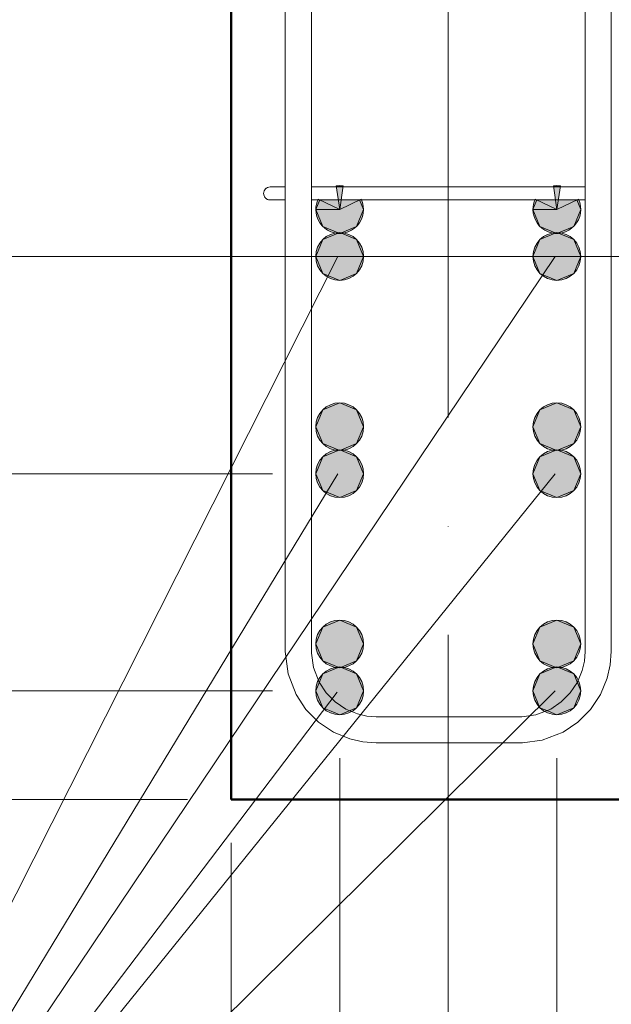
# Model space of a CAD drawing. Header units: millimetres. Extents: x 21019 to 31987, y -1217 to 10376.
# Tile 6 of 33: x 22103 to 22375, y -344 to 109. Entities that reach past the tile are written whole.
import ezdxf

# ---------------------------------------------------------------- set-up
doc = ezdxf.new("R2010")
doc.units = ezdxf.units.MM
doc.linetypes.add('ADSK_Линия сетки', pattern=[500, 400, -50, 0, -50])
for name, color, linetype, lineweight in [('A-____-____-DIMS', 211, 'Continuous', 9), ('A-____-____-DIMS-20', 211, 'Continuous', 9), ('S-COLS-____-MCUT', 52, 'Continuous', 50), ('S-GRID-____-OTLN', 1, 'Continuous', 9), ('S-RBAR-____-IDEN', 171, 'Continuous', 20), ('S-RBAR-____-MCUT', 171, 'Continuous', 20), ('S-RBAR-____-OTLN', 171, 'Continuous', 100)]:
    doc.layers.add(name, color=color, linetype=linetype, lineweight=lineweight)
doc.styles.add('GOST Common_I_2', font='GOST_Common Italic.ttf', dxfattribs={"width": 0.8, "height": 50})
doc.dimstyles.new('ADSK_Округление_5мм__Узкий_', dxfattribs={"dimscale": 304.8, "dimtxt": 0.164979, "dimasz": 0.11811, "dimexe": 0.098425, "dimexo": 0.000215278, "dimgap": 0.026247, "dimtad": 1, "dimdec": 0, "dimlfac": 304.8, "dimrnd": 5, "dimdsep": 46, "dimtxsty": 'GOST Common_I_2', "dimblk1": 'OBLIQUE', "dimblk2": 'OBLIQUE', "dimsah": 1, "dimcen": 0.09, "dimdle": 0.098425, "dimazin": 0, "dimtfac": 1, "dimtdec": 4, "dimtix": 1, "dimtmove": 1, "dimatfit": 3, "dimfxl": 1, "dimtvp": 1, "dimtfill": 1, "dimtolj": 1, "dimtzin": 0, "dimlwd": 20, "dimlwe": 20, "dimarcsym": 2})
doc.dimstyles.new('ADSK_Округление_5мм__Узкий__1', dxfattribs={"dimscale": 304.8, "dimtxt": 0.164979, "dimasz": 0.11811, "dimexe": 0.098425, "dimexo": 0.000215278, "dimgap": 0.026247, "dimtad": 1, "dimdec": 0, "dimlfac": 304.8, "dimrnd": 5, "dimdsep": 46, "dimtxsty": 'GOST Common_I_2', "dimblk1": 'OBLIQUE', "dimblk2": 'OBLIQUE', "dimsah": 1, "dimcen": 0.09, "dimdle": 0.098425, "dimazin": 0, "dimtfac": 1, "dimtdec": 4, "dimtix": 1, "dimtmove": 0, "dimatfit": 3, "dimfxl": 1, "dimtvp": 1, "dimtfill": 1, "dimtolj": 1, "dimtzin": 0, "dimlwd": 20, "dimlwe": 20, "dimarcsym": 2})

# ---------------------------------------------------------------- blocks, each defined once
blk = doc.blocks.new('DIMBLOCK1-КЖ1_ПЭ_ВЭ2_Армирование_Пилоны_Пм-2_6')
at = {"layer": 'A-____-____-DIMS-20', "lineweight": 40}
for p, q in [((22595.99, -200), (22577.99, -182)), ((22595.99, -200), (22613.99, -218)), ((22595.99, -250), (22577.99, -232)), ((22595.99, -250), (22613.99, -268))]:
    blk.add_line(p, q, dxfattribs=at)
at = {"layer": 'A-____-____-DIMS-20', "lineweight": 20}
for p, q in [((22595.99, -200), (22381, -200)), ((22595.99, -280), (22595.99, -200)), ((22595.99, -200), (22625.99, -200)), ((22595.99, -270.49), (22595.99, -225)), ((22595.99, -250), (22420, -250)), ((22595.99, -250), (22625.99, -250)), ((22595.99, -336.74), (22595.99, -270.49))]:
    blk.add_line(p, q, dxfattribs=at)
at = {"layer": 'A-____-____-DIMS-20', "color": 0, "lineweight": 20, "insert": (22522.65, -336.74), "char_height": 50, "width": 67.5022, "attachment_point": 1, "rotation": 90, "line_spacing_factor": 1.022761, "style": 'GOST Common_I_2', "bg_fill": 3, "box_fill_scale": 1.25, "bg_fill_color": 256, "bg_fill_true_color": 13158600, "bg_fill_transparency": 0}
blk.add_mtext('50', dxfattribs=at)
blk = doc.blocks.new('_Oblique')
at = {"color": 0, "linetype": 'ByBlock', "lineweight": -2}
blk.add_line((-0.5, -0.5), (0.5, 0.5), dxfattribs=at)
blk = doc.blocks.new('DIMBLOCK2-КЖ1_ПЭ_ВЭ2_Армирование_Пилоны_Пм-2_6')
at = {"layer": 'A-____-____-DIMS-20', "lineweight": 40}
for p, q in [((22595.99, -100), (22577.99, -82)), ((22595.99, -100), (22613.99, -118)), ((22595.99, -200), (22577.99, -182)), ((22595.99, -200), (22613.99, -218))]:
    blk.add_line(p, q, dxfattribs=at)
at = {"layer": 'A-____-____-DIMS-20', "lineweight": 20}
for p, q in [((22595.99, -100), (22381, -100)), ((22595.99, -200), (22595.99, -100)), ((22595.99, -100), (22625.99, -100)), ((22595.99, -200), (22381, -200)), ((22595.99, -200), (22625.99, -200))]:
    blk.add_line(p, q, dxfattribs=at)
at = {"layer": 'A-____-____-DIMS-20', "color": 0, "lineweight": 20, "insert": (22522.65, -188.35), "char_height": 50, "width": 92.0485, "attachment_point": 1, "rotation": 90, "line_spacing_factor": 1.022761, "style": 'GOST Common_I_2', "bg_fill": 3, "box_fill_scale": 1.25, "bg_fill_color": 256, "bg_fill_true_color": 13158600, "bg_fill_transparency": 0}
blk.add_mtext('100', dxfattribs=at)
blk = doc.blocks.new('DIMBLOCK3-КЖ1_ПЭ_ВЭ2_Армирование_Пилоны_Пм-2_6')
at = {"layer": 'A-____-____-DIMS-20', "lineweight": 40}
for p, q in [((22595.99, 0), (22577.99, 18)), ((22595.99, 0), (22613.99, -18)), ((22595.99, -100), (22577.99, -82)), ((22595.99, -100), (22613.99, -118))]:
    blk.add_line(p, q, dxfattribs=at)
at = {"layer": 'A-____-____-DIMS-20', "lineweight": 20}
for p, q in [((22595.99, 0), (22381, 0)), ((22595.99, -100), (22595.99, 0)), ((22595.99, 0), (22625.99, 0)), ((22595.99, -100), (22381, -100)), ((22595.99, -100), (22625.99, -100))]:
    blk.add_line(p, q, dxfattribs=at)
at = {"layer": 'A-____-____-DIMS-20', "color": 0, "lineweight": 20, "insert": (22522.65, -88.35), "char_height": 50, "width": 92.0485, "attachment_point": 1, "rotation": 90, "line_spacing_factor": 1.022761, "style": 'GOST Common_I_2', "bg_fill": 3, "box_fill_scale": 1.25, "bg_fill_color": 256, "bg_fill_true_color": 13158600, "bg_fill_transparency": 0}
blk.add_mtext('100', dxfattribs=at)
blk = doc.blocks.new('DIMBLOCK4-КЖ1_ПЭ_ВЭ2_Армирование_Пилоны_Пм-2_6')
at = {"layer": 'A-____-____-DIMS-20', "lineweight": 40}
for p, q in [((22595.99, 168), (22577.99, 186)), ((22595.99, 168), (22613.99, 150)), ((22595.99, 0), (22577.99, 18)), ((22595.99, 0), (22613.99, -18))]:
    blk.add_line(p, q, dxfattribs=at)
at = {"layer": 'A-____-____-DIMS-20', "lineweight": 20}
for p, q in [((22595.99, 168), (22379, 168)), ((22595.99, 0), (22595.99, 168)), ((22595.99, 168), (22625.99, 168)), ((22595.99, 0), (22381, 0)), ((22595.99, 0), (22625.99, 0))]:
    blk.add_line(p, q, dxfattribs=at)
at = {"layer": 'A-____-____-DIMS-20', "color": 0, "lineweight": 20, "insert": (22522.65, 45.65), "char_height": 50, "width": 92.0485, "attachment_point": 1, "rotation": 90, "line_spacing_factor": 1.022761, "style": 'GOST Common_I_2', "bg_fill": 3, "box_fill_scale": 1.25, "bg_fill_color": 256, "bg_fill_true_color": 13158600, "bg_fill_transparency": 0}
blk.add_mtext('170', dxfattribs=at)
blk = doc.blocks.new('DIMBLOCK12-КЖ1_ПЭ_ВЭ2_Армирование_Пилоны_Пм-2_6')
at = {"layer": 'A-____-____-DIMS-20', "lineweight": 40}
for p, q in [((22058.1, -200), (22040.1, -182)), ((22058.1, -200), (22076.1, -218)), ((22058.1, -250), (22040.1, -232)), ((22058.1, -250), (22076.1, -268))]:
    blk.add_line(p, q, dxfattribs=at)
at = {"layer": 'A-____-____-DIMS-20', "lineweight": 20}
for p, q in [((22058.1, -200), (22028.1, -200)), ((22058.1, -280), (22058.1, -200)), ((22058.1, -200), (22219, -200)), ((22058.1, -267.78), (22058.1, -225)), ((22058.1, -250), (22028.1, -250)), ((22058.1, -250), (22180, -250)), ((22058.1, -334.04), (22058.1, -267.78))]:
    blk.add_line(p, q, dxfattribs=at)
at = {"layer": 'A-____-____-DIMS-20', "color": 0, "lineweight": 20, "insert": (21984.76, -334.04), "char_height": 50, "width": 67.5022, "attachment_point": 1, "rotation": 90, "line_spacing_factor": 1.022761, "style": 'GOST Common_I_2', "bg_fill": 3, "box_fill_scale": 1.25, "bg_fill_color": 256, "bg_fill_true_color": 13158600, "bg_fill_transparency": 0}
blk.add_mtext('50', dxfattribs=at)
blk = doc.blocks.new('DIMBLOCK13-КЖ1_ПЭ_ВЭ2_Армирование_Пилоны_Пм-2_6')
at = {"layer": 'A-____-____-DIMS-20', "lineweight": 40}
for p, q in [((22058.1, -100), (22040.1, -82)), ((22058.1, -100), (22076.1, -118)), ((22058.1, -200), (22040.1, -182)), ((22058.1, -200), (22076.1, -218))]:
    blk.add_line(p, q, dxfattribs=at)
at = {"layer": 'A-____-____-DIMS-20', "lineweight": 20}
for p, q in [((22058.1, -100), (22028.1, -100)), ((22058.1, -200), (22058.1, -100)), ((22058.1, -100), (22219, -100)), ((22058.1, -200), (22028.1, -200)), ((22058.1, -200), (22219, -200))]:
    blk.add_line(p, q, dxfattribs=at)
at = {"layer": 'A-____-____-DIMS-20', "color": 0, "lineweight": 20, "insert": (21984.76, -188.35), "char_height": 50, "width": 92.0485, "attachment_point": 1, "rotation": 90, "line_spacing_factor": 1.022761, "style": 'GOST Common_I_2', "bg_fill": 3, "box_fill_scale": 1.25, "bg_fill_color": 256, "bg_fill_true_color": 13158600, "bg_fill_transparency": 0}
blk.add_mtext('100', dxfattribs=at)
blk = doc.blocks.new('DIMBLOCK14-КЖ1_ПЭ_ВЭ2_Армирование_Пилоны_Пм-2_6')
at = {"layer": 'A-____-____-DIMS-20', "lineweight": 40}
for p, q in [((22058.1, 0), (22040.1, 18)), ((22058.1, 0), (22076.1, -18)), ((22058.1, -100), (22040.1, -82)), ((22058.1, -100), (22076.1, -118))]:
    blk.add_line(p, q, dxfattribs=at)
at = {"layer": 'A-____-____-DIMS-20', "lineweight": 20}
for p, q in [((22058.1, 0), (22028.1, 0)), ((22058.1, -100), (22058.1, 0)), ((22058.1, 0), (22219, 0)), ((22058.1, -100), (22028.1, -100)), ((22058.1, -100), (22219, -100))]:
    blk.add_line(p, q, dxfattribs=at)
at = {"layer": 'A-____-____-DIMS-20', "color": 0, "lineweight": 20, "insert": (21984.76, -88.35), "char_height": 50, "width": 92.0485, "attachment_point": 1, "rotation": 90, "line_spacing_factor": 1.022761, "style": 'GOST Common_I_2', "bg_fill": 3, "box_fill_scale": 1.25, "bg_fill_color": 256, "bg_fill_true_color": 13158600, "bg_fill_transparency": 0}
blk.add_mtext('100', dxfattribs=at)
blk = doc.blocks.new('DIMBLOCK15-КЖ1_ПЭ_ВЭ2_Армирование_Пилоны_Пм-2_6')
at = {"layer": 'A-____-____-DIMS-20', "lineweight": 40}
for p, q in [((22058.1, 168), (22040.1, 186)), ((22058.1, 168), (22076.1, 150)), ((22058.1, 0), (22040.1, 18)), ((22058.1, 0), (22076.1, -18))]:
    blk.add_line(p, q, dxfattribs=at)
at = {"layer": 'A-____-____-DIMS-20', "lineweight": 20}
for p, q in [((22058.1, 168), (22028.1, 168)), ((22058.1, 0), (22058.1, 168)), ((22058.1, 168), (22221, 168)), ((22058.1, 0), (22028.1, 0)), ((22058.1, 0), (22219, 0))]:
    blk.add_line(p, q, dxfattribs=at)
at = {"layer": 'A-____-____-DIMS-20', "color": 0, "lineweight": 20, "insert": (21984.76, 45.65), "char_height": 50, "width": 92.0485, "attachment_point": 1, "rotation": 90, "line_spacing_factor": 1.022761, "style": 'GOST Common_I_2', "bg_fill": 3, "box_fill_scale": 1.25, "bg_fill_color": 256, "bg_fill_true_color": 13158600, "bg_fill_transparency": 0}
blk.add_mtext('170', dxfattribs=at)
blk = doc.blocks.new('DIMBLOCK23-КЖ1_ПЭ_ВЭ2_Армирование_Пилоны_Пм-2_6')
at = {"layer": 'A-____-____-DIMS-20', "lineweight": 20}
for p, q in [((22250, -603.02), (22250, -231)), ((22200, -603.02), (22200, -270)), ((22111.96, -603.02), (22178.22, -603.02)), ((22170, -603.02), (22250, -603.02)), ((22178.22, -603.02), (22225, -603.02)), ((22200, -603.02), (22200, -633.02)), ((22250, -603.02), (22250, -633.02))]:
    blk.add_line(p, q, dxfattribs=at)
at = {"layer": 'A-____-____-DIMS-20', "lineweight": 40}
for p, q in [((22200, -603.02), (22218, -585.02)), ((22250, -603.02), (22268, -585.02)), ((22200, -603.02), (22182, -621.02)), ((22250, -603.02), (22232, -621.02))]:
    blk.add_line(p, q, dxfattribs=at)
at = {"layer": 'A-____-____-DIMS-20', "color": 0, "lineweight": 20, "insert": (22111.96, -529.68), "char_height": 50, "width": 67.5022, "attachment_point": 1, "line_spacing_factor": 1.022761, "style": 'GOST Common_I_2', "bg_fill": 3, "box_fill_scale": 1.25, "bg_fill_color": 256, "bg_fill_true_color": 13158600, "bg_fill_transparency": 0}
blk.add_mtext('50', dxfattribs=at)
blk = doc.blocks.new('DIMBLOCK24-КЖ1_ПЭ_ВЭ2_Армирование_Пилоны_Пм-2_6')
at = {"layer": 'A-____-____-DIMS-20', "lineweight": 20}
for p, q in [((22250, -603.02), (22250, -231)), ((22350, -603.02), (22350, -231)), ((22250, -603.02), (22350, -603.02)), ((22250, -603.02), (22250, -633.02)), ((22350, -603.02), (22350, -633.02))]:
    blk.add_line(p, q, dxfattribs=at)
at = {"layer": 'A-____-____-DIMS-20', "lineweight": 40}
for p, q in [((22250, -603.02), (22268, -585.02)), ((22350, -603.02), (22368, -585.02)), ((22250, -603.02), (22232, -621.02)), ((22350, -603.02), (22332, -621.02))]:
    blk.add_line(p, q, dxfattribs=at)
at = {"layer": 'A-____-____-DIMS-20', "color": 0, "lineweight": 20, "insert": (22261.65, -529.68), "char_height": 50, "width": 92.0485, "attachment_point": 1, "line_spacing_factor": 1.022761, "style": 'GOST Common_I_2', "bg_fill": 3, "box_fill_scale": 1.25, "bg_fill_color": 256, "bg_fill_true_color": 13158600, "bg_fill_transparency": 0}
blk.add_mtext('100', dxfattribs=at)
blk = doc.blocks.new('DIMBLOCK25-КЖ1_ПЭ_ВЭ2_Армирование_Пилоны_Пм-2_6')
at = {"layer": 'A-____-____-DIMS-20', "lineweight": 20}
for p, q in [((22350, -603.02), (22350, -231)), ((22400, -603.02), (22400, -270)), ((22350, -603.02), (22430, -603.02)), ((22350, -603.02), (22350, -633.02)), ((22418.14, -603.02), (22375, -603.02)), ((22400, -603.02), (22400, -633.02)), ((22484.39, -603.02), (22418.14, -603.02))]:
    blk.add_line(p, q, dxfattribs=at)
at = {"layer": 'A-____-____-DIMS-20', "lineweight": 40}
for p, q in [((22350, -603.02), (22368, -585.02)), ((22400, -603.02), (22418, -585.02)), ((22350, -603.02), (22332, -621.02)), ((22400, -603.02), (22382, -621.02))]:
    blk.add_line(p, q, dxfattribs=at)
at = {"layer": 'A-____-____-DIMS-20', "color": 0, "lineweight": 20, "insert": (22428.14, -529.68), "char_height": 50, "width": 67.5022, "attachment_point": 1, "line_spacing_factor": 1.022761, "style": 'GOST Common_I_2', "bg_fill": 3, "box_fill_scale": 1.25, "bg_fill_color": 256, "bg_fill_true_color": 13158600, "bg_fill_transparency": 0}
blk.add_mtext('50', dxfattribs=at)
blk = doc.blocks.new('DIMBLOCK26-КЖ1_ПЭ_ВЭ2_Армирование_Пилоны_Пм-2_6')
at = {"layer": 'A-____-____-DIMS-20', "lineweight": 20}
for p, q in [((22200, -772.99), (22200, -270)), ((22300, -772.99), (22300, -270)), ((22111.9, -772.99), (22198.61, -772.99)), ((22170, -772.99), (22300, -772.99)), ((22198.61, -772.99), (22250, -772.99)), ((22200, -772.99), (22200, -802.99)), ((22300, -772.99), (22300, -802.99))]:
    blk.add_line(p, q, dxfattribs=at)
at = {"layer": 'A-____-____-DIMS-20', "lineweight": 40}
for p, q in [((22200, -772.99), (22218, -754.99)), ((22300, -772.99), (22318, -754.99)), ((22200, -772.99), (22182, -790.99)), ((22300, -772.99), (22282, -790.99))]:
    blk.add_line(p, q, dxfattribs=at)
at = {"layer": 'A-____-____-DIMS-20', "color": 0, "lineweight": 20, "insert": (22111.9, -699.65), "char_height": 50, "width": 92.0485, "attachment_point": 1, "line_spacing_factor": 1.022761, "style": 'GOST Common_I_2', "bg_fill": 3, "box_fill_scale": 1.25, "bg_fill_color": 256, "bg_fill_true_color": 13158600, "bg_fill_transparency": 0}
blk.add_mtext('100', dxfattribs=at)
blk = doc.blocks.new('DIMBLOCK27-КЖ1_ПЭ_ВЭ2_Армирование_Пилоны_Пм-2_6')
at = {"layer": 'A-____-____-DIMS-20', "lineweight": 20}
for p, q in [((22300, -772.99), (22300, -270)), ((22400, -772.99), (22400, -270)), ((22300, -772.99), (22430, -772.99)), ((22300, -772.99), (22300, -802.99)), ((22401.39, -772.99), (22350, -772.99)), ((22400, -772.99), (22400, -802.99)), ((22488.1, -772.99), (22401.39, -772.99))]:
    blk.add_line(p, q, dxfattribs=at)
at = {"layer": 'A-____-____-DIMS-20', "lineweight": 40}
for p, q in [((22300, -772.99), (22318, -754.99)), ((22400, -772.99), (22418, -754.99)), ((22300, -772.99), (22282, -790.99)), ((22400, -772.99), (22382, -790.99))]:
    blk.add_line(p, q, dxfattribs=at)
at = {"layer": 'A-____-____-DIMS-20', "color": 0, "lineweight": 20, "insert": (22411.39, -699.65), "char_height": 50, "width": 92.0485, "attachment_point": 1, "line_spacing_factor": 1.022761, "style": 'GOST Common_I_2', "bg_fill": 3, "box_fill_scale": 1.25, "bg_fill_color": 256, "bg_fill_true_color": 13158600, "bg_fill_transparency": 0}
blk.add_mtext('100', dxfattribs=at)
blk = doc.blocks.new('DIMBLOCK28-КЖ1_ПЭ_ВЭ2_Армирование_Пилоны_Пм-2_6')
at = {"layer": 'A-____-____-DIMS-20', "lineweight": 20}
for p, q in [((22200, -941.93), (22200, -270)), ((22400, -941.93), (22400, -270)), ((22170, -941.93), (22430, -941.93)), ((22200, -941.93), (22200, -971.93)), ((22400, -941.93), (22400, -971.93))]:
    blk.add_line(p, q, dxfattribs=at)
at = {"layer": 'A-____-____-DIMS-20', "lineweight": 40}
for p, q in [((22200, -941.93), (22218, -923.93)), ((22400, -941.93), (22418, -923.93)), ((22200, -941.93), (22182, -959.93)), ((22400, -941.93), (22382, -959.93))]:
    blk.add_line(p, q, dxfattribs=at)
at = {"layer": 'A-____-____-DIMS-20', "color": 0, "lineweight": 20, "insert": (22257.81, -868.59), "char_height": 50, "width": 101.2533, "attachment_point": 1, "line_spacing_factor": 1.022761, "style": 'GOST Common_I_2', "bg_fill": 3, "box_fill_scale": 1.25, "bg_fill_color": 256, "bg_fill_true_color": 13158600, "bg_fill_transparency": 0}
blk.add_mtext('200', dxfattribs=at)

msp = doc.modelspace()

# ---------------------------------------------------------------- hatches: boundary and pattern name
at = {"layer": 'S-RBAR-____-MCUT'}
h = msp.add_hatch(color=256, dxfattribs=at)
edge = h.paths.add_edge_path()
edge.add_arc((22250.0006, -0.0003), 11, 0, 360)
for points in [[(22250.0006, -11.0003), (22257.7788, -7.7785), (22261.0006, -0.0003), (22257.7788, 7.7778), (22250.0006, 10.9997), (22242.2224, 7.7778), (22239.0006, -0.0003), (22242.2224, -7.7785)], [(22350.0006, -11.0003), (22357.7788, -7.7785), (22361.0006, -0.0003), (22357.7788, 7.7778), (22350.0006, 10.9997), (22342.2224, 7.7778), (22339.0006, -0.0003), (22342.2224, -7.7785)], [(22250.0006, -111.0003), (22257.7788, -107.7785), (22261.0006, -100.0003), (22257.7788, -92.2222), (22250.0006, -89.0003), (22242.2224, -92.2222), (22239.0006, -100.0003), (22242.2224, -107.7785)], [(22350.0006, -111.0003), (22357.7788, -107.7785), (22361.0006, -100.0003), (22357.7788, -92.2222), (22350.0006, -89.0003), (22342.2224, -92.2222), (22339.0006, -100.0003), (22342.2224, -107.7785)], [(22250.0006, -211.0003), (22257.7788, -207.7785), (22261.0006, -200.0003), (22257.7788, -192.2222), (22250.0006, -189.0003), (22242.2224, -192.2222), (22239.0006, -200.0003), (22242.2224, -207.7785), (22246.1358, -209.3995)], [(22350.0006, -211.0003), (22357.7788, -207.7785), (22361.0006, -200.0003), (22357.7788, -192.2222), (22350.0006, -189.0003), (22342.2224, -192.2222), (22339.0006, -200.0003), (22342.2224, -207.7785), (22346.1486, -209.4048)]]:
    msp.add_hatch(color=256, dxfattribs=at).paths.add_polyline_path(points)
h = msp.add_hatch(color=256, dxfattribs=at)
edge = h.paths.add_edge_path()
edge.add_arc((22350.0006, -0.0003), 11, 0, 360)
h = msp.add_hatch(color=256, dxfattribs=at)
edge = h.paths.add_edge_path()
edge.add_arc((22250.0006, -100.0003), 11, 0, 360)
h = msp.add_hatch(color=256, dxfattribs=at)
edge = h.paths.add_edge_path()
edge.add_arc((22350.0006, -100.0003), 11, 0, 360)
h = msp.add_hatch(color=256, dxfattribs=at)
edge = h.paths.add_edge_path()
edge.add_arc((22250.0006, -200.0003), 11, 0, 360)
h = msp.add_hatch(color=256, dxfattribs=at)
edge = h.paths.add_edge_path()
edge.add_arc((22350.0006, -200.0003), 11, 0, 360)
at = {"layer": 'S-RBAR-____-OTLN', "lineweight": 9}
h = msp.add_hatch(color=8, dxfattribs=at)
edge = h.paths.add_edge_path()
edge.add_arc((22250.0006, 21.6077), 11, 81.507444, 98.492556)
edge.add_line((22248.3761, 32.4871), (22250.0006, 21.6077))
edge.add_line((22250.0006, 21.6077), (22251.6251, 32.4871))
for points in [[(22248.5327, 31.9997), (22251.1365, 32.1372), (22250.0006, 32.6077)], [(22348.5327, 31.9997), (22351.1492, 32.1319), (22350.0006, 32.6077)], [(22250.0006, 10.6077), (22257.7788, 13.8295), (22261.0006, 21.6077), (22259.1814, 25.9997), (22240.8198, 25.9997), (22239.0006, 21.6077), (22242.2224, 13.8295)], [(22350.0006, 10.6077), (22357.7788, 13.8295), (22361.0006, 21.6077), (22359.1814, 25.9997), (22340.8198, 25.9997), (22339.0006, 21.6077), (22342.2224, 13.8295)], [(22250.0006, -89.3923), (22257.7788, -86.1705), (22261.0006, -78.3923), (22257.7788, -70.6141), (22250.0006, -67.3923), (22242.2224, -70.6141), (22239.0006, -78.3923), (22242.2224, -86.1705)], [(22350.0006, -89.3923), (22357.7788, -86.1705), (22361.0006, -78.3923), (22357.7788, -70.6141), (22350.0006, -67.3923), (22342.2224, -70.6141), (22339.0006, -78.3923), (22342.2224, -86.1705)], [(22250.0006, -189.3923), (22257.7788, -186.1705), (22261.0006, -178.3923), (22257.7788, -170.6141), (22250.0006, -167.3923), (22242.2224, -170.6141), (22239.0006, -178.3923), (22242.2224, -186.1705)], [(22350.0006, -189.3923), (22357.7788, -186.1705), (22361.0006, -178.3923), (22357.7788, -170.6141), (22350.0006, -167.3923), (22342.2224, -170.6141), (22339.0006, -178.3923), (22342.2224, -186.1705)]]:
    msp.add_hatch(color=8, dxfattribs=at).paths.add_polyline_path(points)
h = msp.add_hatch(color=8, dxfattribs=at)
edge = h.paths.add_edge_path()
edge.add_arc((22350.0006, 21.6077), 11, 81.507444, 98.492556)
edge.add_line((22348.3761, 32.4871), (22350.0006, 21.6077))
edge.add_line((22350.0006, 21.6077), (22351.6251, 32.4871))
h = msp.add_hatch(color=8, dxfattribs=at)
edge = h.paths.add_edge_path()
edge.add_arc((22250.0006, 21.6077), 11, 180, 385.409364)
edge.add_line((22259.9365, 26.3276), (22250.0006, 21.6077))
edge.add_line((22250.0006, 21.6077), (22239.0006, 21.6077))
h = msp.add_hatch(color=8, dxfattribs=at)
edge = h.paths.add_edge_path()
edge.add_arc((22250.0006, 21.6077), 11, 154.590636, 180)
edge.add_line((22239.0006, 21.6077), (22250.0006, 21.6077))
edge.add_line((22250.0006, 21.6077), (22240.0647, 26.3276))
h = msp.add_hatch(color=8, dxfattribs=at)
edge = h.paths.add_edge_path()
edge.add_arc((22350.0006, 21.6077), 11, 180, 385.409364)
edge.add_line((22359.9365, 26.3276), (22350.0006, 21.6077))
edge.add_line((22350.0006, 21.6077), (22339.0006, 21.6077))
h = msp.add_hatch(color=8, dxfattribs=at)
edge = h.paths.add_edge_path()
edge.add_arc((22350.0006, 21.6077), 11, 154.590636, 180)
edge.add_line((22339.0006, 21.6077), (22350.0006, 21.6077))
edge.add_line((22350.0006, 21.6077), (22340.0647, 26.3276))
h = msp.add_hatch(color=8, dxfattribs=at)
edge = h.paths.add_edge_path()
edge.add_arc((22250.0006, -78.3923), 11, 0, 360)
h = msp.add_hatch(color=8, dxfattribs=at)
edge = h.paths.add_edge_path()
edge.add_arc((22350.0006, -78.3923), 11, 0, 360)
h = msp.add_hatch(color=8, dxfattribs=at)
edge = h.paths.add_edge_path()
edge.add_arc((22250.0006, -178.3923), 11, 0, 360)
h = msp.add_hatch(color=8, dxfattribs=at)
edge = h.paths.add_edge_path()
edge.add_arc((22350.0006, -178.3923), 11, 0, 360)

# ---------------------------------------------------------------- linework, layer by layer
at = {"layer": 'S-COLS-____-MCUT'}
for p, q in [((22200, 999.9997), (22200, -250.0003)), ((22200, -250.0003), (22400, -250.0003))]:
    msp.add_line(p, q, dxfattribs=at)
at = {"layer": 'S-GRID-____-OTLN', "linetype": 'ADSK_Линия сетки'}
for p, q in [((22300, 1826.1293), (22300, -1053.4596)), ((21179.2689, 0), (23483.0444, 0))]:
    msp.add_line(p, q, dxfattribs=at)
at = {"layer": 'S-RBAR-____-MCUT'}
for p, q in [((22250.0006, 10.9997), (22242.2224, 7.7778)), ((22257.7788, 7.7778), (22250.0006, 10.9997)), ((22350.0006, 10.9997), (22342.2224, 7.7778)), ((22357.7788, 7.7778), (22350.0006, 10.9997)), ((22242.2224, 7.7778), (22239.0006, -0.0003)), ((22261.0006, -0.0003), (22257.7788, 7.7778)), ((22342.2224, 7.7778), (22339.0006, -0.0003)), ((22361.0006, -0.0003), (22357.7788, 7.7778)), ((22239.0006, -0.0003), (22242.2224, -7.7785)), ((22257.7788, -7.7785), (22261.0006, -0.0003)), ((22339.0006, -0.0003), (22342.2224, -7.7785)), ((22357.7788, -7.7785), (22361.0006, -0.0003)), ((22242.2224, -7.7785), (22250.0006, -11.0003)), ((22250.0006, -11.0003), (22257.7788, -7.7785)), ((22342.2224, -7.7785), (22350.0006, -11.0003)), ((22350.0006, -11.0003), (22357.7788, -7.7785)), ((22250.0006, -89.0003), (22242.2224, -92.2222)), ((22257.7788, -92.2222), (22250.0006, -89.0003)), ((22350.0006, -89.0003), (22342.2224, -92.2222)), ((22357.7788, -92.2222), (22350.0006, -89.0003)), ((22242.2224, -92.2222), (22239.0006, -100.0003)), ((22261.0006, -100.0003), (22257.7788, -92.2222)), ((22342.2224, -92.2222), (22339.0006, -100.0003)), ((22361.0006, -100.0003), (22357.7788, -92.2222)), ((22239.0006, -100.0003), (22242.2224, -107.7785)), ((22257.7788, -107.7785), (22261.0006, -100.0003)), ((22339.0006, -100.0003), (22342.2224, -107.7785)), ((22357.7788, -107.7785), (22361.0006, -100.0003)), ((22242.2224, -107.7785), (22250.0006, -111.0003)), ((22250.0006, -111.0003), (22257.7788, -107.7785)), ((22342.2224, -107.7785), (22350.0006, -111.0003)), ((22350.0006, -111.0003), (22357.7788, -107.7785)), ((22250.0006, -189.0003), (22242.2224, -192.2222)), ((22257.7788, -192.2222), (22250.0006, -189.0003)), ((22350.0006, -189.0003), (22342.2224, -192.2222)), ((22357.7788, -192.2222), (22350.0006, -189.0003)), ((22242.2224, -192.2222), (22239.0006, -200.0003)), ((22261.0006, -200.0003), (22257.7788, -192.2222)), ((22342.2224, -192.2222), (22339.0006, -200.0003)), ((22361.0006, -200.0003), (22357.7788, -192.2222)), ((22239.0006, -200.0003), (22242.2224, -207.7785)), ((22257.7788, -207.7785), (22261.0006, -200.0003)), ((22339.0006, -200.0003), (22342.2224, -207.7785)), ((22357.7788, -207.7785), (22361.0006, -200.0003)), ((22242.2224, -207.7785), (22246.1358, -209.3995)), ((22250.0006, -211.0003), (22257.7788, -207.7785)), ((22342.2224, -207.7785), (22346.1486, -209.4048)), ((22350.0006, -211.0003), (22357.7788, -207.7785)), ((22246.1358, -209.3995), (22250.0006, -211.0003)), ((22346.1486, -209.4048), (22350.0006, -211.0003))]:
    msp.add_line(p, q, dxfattribs=at)
for centre in [(22250.0006, -0.0003), (22350.0006, -0.0003), (22250.0006, -100.0003), (22350.0006, -100.0003), (22250.0006, -200.0003), (22350.0006, -200.0003)]:
    msp.add_circle(centre, 11, dxfattribs=at)
at = {"layer": 'S-RBAR-____-OTLN', "lineweight": 20}
for p, q in [((22224.9819, -181.9089), (22224.9819, 934.0911)), ((22236.9819, -181.9089), (22236.9819, 934.0911)), ((22362.9819, 175.9997), (22362.9819, -181.9089)), ((22374.9819, 175.9997), (22374.9819, -181.9089)), ((22224.626, 31.9997), (22218.0006, 31.9997)), ((22236.9819, 31.9997), (22362.9819, 31.9997)), ((22224.8164, 25.9997), (22218.0006, 25.9997)), ((22236.9819, 25.9997), (22362.9819, 25.9997)), ((22224.9945, -182.9391), (22224.9819, -181.9089)), ((22226.2352, -192.109), (22224.9945, -182.9391)), ((22236.9909, -182.6457), (22236.9819, -181.9089)), ((22237.8782, -189.2035), (22236.9909, -182.6457)), ((22362.9819, -181.9089), (22362.6582, -186.3141)), ((22374.9819, -181.9089), (22374.5292, -188.0684)), ((22240.5127, -196.0591), (22237.8782, -189.2035)), ((22362.6582, -186.3141), (22361.6941, -190.6235)), ((22374.5292, -188.0684), (22373.181, -194.0949)), ((22229.9208, -201.6993), (22226.2352, -192.109)), ((22361.6941, -190.6235), (22359.4511, -196.0591)), ((22373.181, -194.0949), (22370.043, -201.6993)), ((22243.7679, -200.9493), (22240.5127, -196.0591)), ((22359.4511, -196.0591), (22356.1959, -200.9493)), ((22234.4777, -208.5449), (22229.9208, -201.6993)), ((22247.9092, -205.1063), (22243.7679, -200.9493)), ((22356.1959, -200.9493), (22352.0546, -205.1063)), ((22370.043, -201.6993), (22365.4861, -208.5449)), ((22252.7767, -208.371), (22247.9092, -205.1063)), ((22258.1833, -210.619), (22252.7767, -208.371)), ((22347.187, -208.371), (22340.3686, -211.0112)), ((22352.0546, -205.1063), (22347.187, -208.371)), ((22240.2793, -214.3683), (22234.4777, -208.5449)), ((22262.4677, -211.5847), (22258.1833, -210.619)), ((22266.8466, -211.9089), (22262.4677, -211.5847)), ((22333.1172, -211.9089), (22266.8466, -211.9089)), ((22333.8496, -211.8999), (22333.1172, -211.9089)), ((22340.3686, -211.0112), (22333.8496, -211.8999)), ((22365.4861, -208.5449), (22359.6845, -214.3683)), ((22247.1034, -218.9452), (22240.2793, -214.3683)), ((22359.6845, -214.3683), (22352.8604, -218.9452)), ((22254.6879, -222.0986), (22247.1034, -218.9452)), ((22260.7005, -223.4539), (22254.6879, -222.0986)), ((22352.8604, -218.9452), (22343.2947, -222.649)), ((22266.8466, -223.9089), (22260.7005, -223.4539)), ((22333.1172, -223.9089), (22266.8466, -223.9089)), ((22334.1452, -223.8963), (22333.1172, -223.9089)), ((22343.2947, -222.649), (22334.1452, -223.8963))]:
    msp.add_line(p, q, dxfattribs=at)
at = {"layer": 'S-RBAR-____-OTLN', "color": 8, "lineweight": 9}
for p, q in [((22248.3761, 32.4871), (22250.0006, 21.6077)), ((22250.0006, 32.6077), (22248.5327, 31.9997)), ((22248.5327, 31.9997), (22251.1365, 32.1372)), ((22251.1365, 32.1372), (22250.0006, 32.6077)), ((22250.0006, 21.6077), (22251.6251, 32.4871)), ((22348.3761, 32.4871), (22350.0006, 21.6077)), ((22350.0006, 32.6077), (22348.5327, 31.9997)), ((22348.5327, 31.9997), (22351.1492, 32.1319)), ((22351.1492, 32.1319), (22350.0006, 32.6077)), ((22350.0006, 21.6077), (22351.6251, 32.4871)), ((22240.8198, 25.9997), (22239.0006, 21.6077)), ((22250.0006, 21.6077), (22240.0647, 26.3276)), ((22259.1814, 25.9997), (22240.8198, 25.9997)), ((22259.9365, 26.3276), (22250.0006, 21.6077)), ((22261.0006, 21.6077), (22259.1814, 25.9997)), ((22340.8198, 25.9997), (22339.0006, 21.6077)), ((22350.0006, 21.6077), (22340.0647, 26.3276)), ((22359.1814, 25.9997), (22340.8198, 25.9997)), ((22359.9365, 26.3276), (22350.0006, 21.6077)), ((22361.0006, 21.6077), (22359.1814, 25.9997)), ((22239.0006, 21.6077), (22242.2224, 13.8295)), ((22250.0006, 21.6077), (22239.0006, 21.6077)), ((22239.0006, 21.6077), (22250.0006, 21.6077)), ((22257.7788, 13.8295), (22261.0006, 21.6077)), ((22339.0006, 21.6077), (22342.2224, 13.8295)), ((22350.0006, 21.6077), (22339.0006, 21.6077)), ((22339.0006, 21.6077), (22350.0006, 21.6077)), ((22357.7788, 13.8295), (22361.0006, 21.6077)), ((22242.2224, 13.8295), (22250.0006, 10.6077)), ((22250.0006, 10.6077), (22257.7788, 13.8295)), ((22342.2224, 13.8295), (22350.0006, 10.6077)), ((22350.0006, 10.6077), (22357.7788, 13.8295)), ((22250.0006, -67.3923), (22242.2224, -70.6141)), ((22257.7788, -70.6141), (22250.0006, -67.3923)), ((22350.0006, -67.3923), (22342.2224, -70.6141)), ((22357.7788, -70.6141), (22350.0006, -67.3923)), ((22242.2224, -70.6141), (22239.0006, -78.3923)), ((22261.0006, -78.3923), (22257.7788, -70.6141)), ((22342.2224, -70.6141), (22339.0006, -78.3923)), ((22361.0006, -78.3923), (22357.7788, -70.6141)), ((22239.0006, -78.3923), (22242.2224, -86.1705)), ((22257.7788, -86.1705), (22261.0006, -78.3923)), ((22339.0006, -78.3923), (22342.2224, -86.1705)), ((22357.7788, -86.1705), (22361.0006, -78.3923)), ((22242.2224, -86.1705), (22250.0006, -89.3923)), ((22250.0006, -89.3923), (22257.7788, -86.1705)), ((22342.2224, -86.1705), (22350.0006, -89.3923)), ((22350.0006, -89.3923), (22357.7788, -86.1705)), ((22250.0006, -167.3923), (22242.2224, -170.6141)), ((22257.7788, -170.6141), (22250.0006, -167.3923)), ((22350.0006, -167.3923), (22342.2224, -170.6141)), ((22357.7788, -170.6141), (22350.0006, -167.3923)), ((22242.2224, -170.6141), (22239.0006, -178.3923)), ((22261.0006, -178.3923), (22257.7788, -170.6141)), ((22342.2224, -170.6141), (22339.0006, -178.3923)), ((22361.0006, -178.3923), (22357.7788, -170.6141)), ((22239.0006, -178.3923), (22242.2224, -186.1705)), ((22257.7788, -186.1705), (22261.0006, -178.3923)), ((22339.0006, -178.3923), (22342.2224, -186.1705)), ((22357.7788, -186.1705), (22361.0006, -178.3923)), ((22242.2224, -186.1705), (22250.0006, -189.3923)), ((22250.0006, -189.3923), (22257.7788, -186.1705)), ((22342.2224, -186.1705), (22350.0006, -189.3923)), ((22350.0006, -189.3923), (22357.7788, -186.1705))]:
    msp.add_line(p, q, dxfattribs=at)
for centre in [(22250.0006, -78.3923), (22350.0006, -78.3923), (22250.0006, -178.3923), (22350.0006, -178.3923)]:
    msp.add_circle(centre, 11, dxfattribs=at)
at = {"layer": 'S-RBAR-____-OTLN', "lineweight": 20}
for start, end in [(90, 270), (90, 270), (120, 150), (120, 150), (120, 150), (120, 150), (120, 150), (120, 150), (120, 150), (120, 150), (120, 150), (120, 150), (120, 150), (120, 150), (120, 150), (120, 150), (120, 150), (120, 150), (210, 240), (210, 240), (210, 240), (210, 240), (210, 240), (210, 240), (210, 240), (210, 240), (210, 240), (210, 240), (210, 240), (210, 240), (210, 240), (210, 240), (210, 240), (210, 240), (255, 270), (255, 270), (255, 270), (255, 270), (255, 270), (255, 270), (255, 270), (255, 270), (255, 270), (255, 270), (255, 270), (255, 270), (255, 270), (255, 270), (255, 270), (255, 270)]:
    msp.add_arc((22218.0006, 28.9997), 3, start, end, dxfattribs=at)
at = {"layer": 'S-RBAR-____-OTLN', "color": 8, "lineweight": 9}
for centre, start, end in [((22250.0006, 21.6077), 81.507444, 98.492556), ((22350.0006, 21.6077), 81.507444, 98.492556), ((22250.0006, 21.6077), 180, 25.409364), ((22250.0006, 21.6077), 154.590636, 180), ((22350.0006, 21.6077), 180, 25.409364), ((22350.0006, 21.6077), 154.590636, 180)]:
    msp.add_arc(centre, 11, start, end, dxfattribs=at)

# ---------------------------------------------------------------- next in the draw order: dimensions: what is measured, and where the dimension line sits
at = {"layer": 'A-____-____-DIMS', "lineweight": 20}
for base, p1, p2, override, picture, middle in [((22058.1004, -200.0003), (22200, -250.0003), (22239.0006, -200.0003), {"dimpost": '<>', "dimfxl": 63.411735}, 'DIMBLOCK12-КЖ1_ПЭ_ВЭ2_Армирование_Пилоны_Пм-2_6', (22018.0923, -300.2852)), ((22595.9913, -200.0003), (22400, -250.0003), (22361.0006, -200.0003), {"dimpost": '<>', "dimfxl": 63.410976}, 'DIMBLOCK1-КЖ1_ПЭ_ВЭ2_Армирование_Пилоны_Пм-2_6', (22555.9832, -302.9903))]:
    dim = msp.add_linear_dim(base=base, p1=p1, p2=p2, angle=90, dimstyle='ADSK_Округление_5мм__Узкий_', override=override, dxfattribs=at)
    dim.commit()
    dim.dimension.update_dxf_attribs({"geometry": picture, "text_midpoint": middle, "dimtype": 160, "text_rotation": 90})

# ---------------------------------------------------------------- next in the draw order: dimensions: what is measured, and where the dimension line sits
for base, p1, p2, picture, middle in [((22058.1004, -100.0003), (22239.0006, -200.0003), (22239.0006, -100.0003), 'DIMBLOCK13-КЖ1_ПЭ_ВЭ2_Армирование_Пилоны_Пм-2_6', (22025.1004, -150.0003)), ((22595.9913, -100.0003), (22361.0006, -200.0003), (22361.0006, -100.0003), 'DIMBLOCK2-КЖ1_ПЭ_ВЭ2_Армирование_Пилоны_Пм-2_6', (22562.9913, -150.0003))]:
    dim = msp.add_linear_dim(base=base, p1=p1, p2=p2, angle=90, dimstyle='ADSK_Округление_5мм__Узкий__1', override={"dimpost": '<>', "dimfxl": 100}, dxfattribs=at)
    dim.commit()
    dim.dimension.update_dxf_attribs({"geometry": picture, "text_midpoint": middle})

# ---------------------------------------------------------------- next in the draw order: dimensions: what is measured, and where the dimension line sits
for base, p1, p2, picture, middle in [((22058.1004, -0.0003), (22239.0006, -100.0003), (22239.0006, -0.0003), 'DIMBLOCK14-КЖ1_ПЭ_ВЭ2_Армирование_Пилоны_Пм-2_6', (22025.1004, -50.0003)), ((22595.9913, -0.0003), (22361.0006, -100.0003), (22361.0006, -0.0003), 'DIMBLOCK3-КЖ1_ПЭ_ВЭ2_Армирование_Пилоны_Пм-2_6', (22562.9913, -50.0003))]:
    dim = msp.add_linear_dim(base=base, p1=p1, p2=p2, angle=90, dimstyle='ADSK_Округление_5мм__Узкий__1', override={"dimpost": '<>', "dimfxl": 100}, dxfattribs=at)
    dim.commit()
    dim.dimension.update_dxf_attribs({"geometry": picture, "text_midpoint": middle})
dim = msp.add_linear_dim(base=(22250.0006, -603.0226), p1=(22200, -250.0003), p2=(22250.0006, -211.0003), dimstyle='ADSK_Округление_5мм__Узкий_', override={"dimpost": '<>', "dimfxl": 63.411842}, dxfattribs=at)
dim.commit()
dim.dimension.update_dxf_attribs({"geometry": 'DIMBLOCK23-КЖ1_ПЭ_ВЭ2_Армирование_Пилоны_Пм-2_6', "text_midpoint": (22145.7154, -563.0145), "dimtype": 160})

# ---------------------------------------------------------------- next in the draw order: dimensions: what is measured, and where the dimension line sits
for base, p1, p2, picture, middle in [((22058.1004, 167.9997), (22239.0006, -0.0003), (22241.0006, 167.9997), 'DIMBLOCK15-КЖ1_ПЭ_ВЭ2_Армирование_Пилоны_Пм-2_6', (22025.1004, 83.9997)), ((22595.9913, 167.9997), (22361.0006, -0.0003), (22359.0006, 167.9997), 'DIMBLOCK4-КЖ1_ПЭ_ВЭ2_Армирование_Пилоны_Пм-2_6', (22562.9913, 83.9997))]:
    dim = msp.add_linear_dim(base=base, p1=p1, p2=p2, angle=90, dimstyle='ADSK_Округление_5мм__Узкий__1', override={"dimpost": '<>', "dimfxl": 168.011904}, dxfattribs=at)
    dim.commit()
    dim.dimension.update_dxf_attribs({"geometry": picture, "text_midpoint": middle})
dim = msp.add_linear_dim(base=(22350.0006, -603.0226), p1=(22250.0006, -211.0003), p2=(22350.0006, -211.0003), dimstyle='ADSK_Округление_5мм__Узкий__1', override={"dimpost": '<>', "dimfxl": 100}, dxfattribs=at)
dim.commit()
dim.dimension.update_dxf_attribs({"geometry": 'DIMBLOCK24-КЖ1_ПЭ_ВЭ2_Армирование_Пилоны_Пм-2_6', "text_midpoint": (22300.0006, -570.0226)})

# ---------------------------------------------------------------- next in the draw order: dimensions: what is measured, and where the dimension line sits
for base, p1, p2, override, picture, middle in [((22400, -603.0226), (22350.0006, -211.0003), (22400, -250.0003), {"dimpost": '<>', "dimfxl": 63.410869}, 'DIMBLOCK25-КЖ1_ПЭ_ВЭ2_Армирование_Пилоны_Пм-2_6', (22461.8915, -563.0145)), ((22300, -772.9931), (22200, -250.0003), (22300, -250.0003), {"dimpost": '<>', "dimfxl": 100}, 'DIMBLOCK26-КЖ1_ПЭ_ВЭ2_Армирование_Пилоны_Пм-2_6', (22157.9257, -732.985))]:
    dim = msp.add_linear_dim(base=base, p1=p1, p2=p2, dimstyle='ADSK_Округление_5мм__Узкий_', override=override, dxfattribs=at)
    dim.commit()
    dim.dimension.update_dxf_attribs({"geometry": picture, "text_midpoint": middle, "dimtype": 160})

# ---------------------------------------------------------------- next in the draw order: dimensions: what is measured, and where the dimension line sits
dim = msp.add_linear_dim(base=(22400, -772.9931), p1=(22300, -250.0003), p2=(22400, -250.0003), dimstyle='ADSK_Округление_5мм__Узкий_', override={"dimpost": '<>', "dimfxl": 100}, dxfattribs=at)
dim.commit()
dim.dimension.update_dxf_attribs({"geometry": 'DIMBLOCK27-КЖ1_ПЭ_ВЭ2_Армирование_Пилоны_Пм-2_6', "text_midpoint": (22457.4157, -732.985), "dimtype": 160})

# ---------------------------------------------------------------- next in the draw order: dimensions: what is measured, and where the dimension line sits
dim = msp.add_linear_dim(base=(22400, -941.9303), p1=(22200, -250.0003), p2=(22400, -250.0003), dimstyle='ADSK_Округление_5мм__Узкий__1', override={"dimpost": '<>', "dimfxl": 200}, dxfattribs=at)
dim.commit()
dim.dimension.update_dxf_attribs({"geometry": 'DIMBLOCK28-КЖ1_ПЭ_ВЭ2_Армирование_Пилоны_Пм-2_6', "text_midpoint": (22300, -908.9303)})

# ---------------------------------------------------------------- next in the draw order: linework, layer by layer
at = {"layer": 'S-RBAR-____-IDEN'}
for p in [(22249.2202, -0.0003), (22349.2202, -0.0003), (22249.2202, -100.0003), (22349.2202, -100.0003), (22349.2202, -200.0003), (22248.8088, -200.6221)]:
    msp.add_line(p, (21946.8886, -598.3398), dxfattribs=at)

doc.saveas('drawing.dxf')
